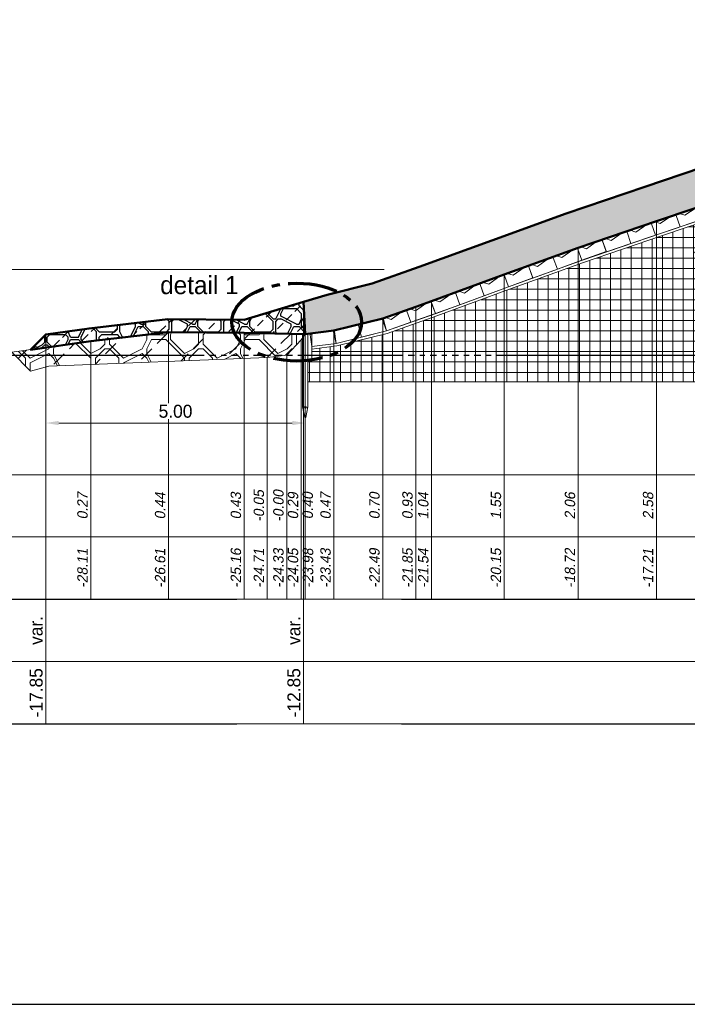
# Model space of a CAD drawing. Header units: metres. Extents: x -256 to 430, y -135 to 172.
# Tile 4 of 29: x 21 to 34, y 19 to 38. Entities that reach past the tile are written whole.
import ezdxf
from ezdxf.enums import TextEntityAlignment as Align

# ---------------------------------------------------------------- set-up
doc = ezdxf.new("R2010")
doc.units = ezdxf.units.M
doc.header["$LTSCALE"] = 0.1
for name, pattern in [('CENTER', [50.8, 31.75, -6.35, 6.35, -6.35]), ('CENTER2', [28.575, 19.05, -3.175, 3.175, -3.175]), ('HIDDEN', [9.525, 6.35, -3.175]), ('NAP', [20, 12.5, -2.5, 2.5, -2.5])]:
    doc.linetypes.add(name, pattern=pattern)
for name, color, linetype, lineweight in [('DP-BS-arcering_betonblokken', 237, 'Continuous', 0), ('DP-BS-arcering_haringmanblokken', 25, 'Continuous', 0), ('DP-BS-arcering_kreukelberm', 253, 'Continuous', 0), ('DP-BS-arcering_mijnsteen', 253, 'Continuous', 0), ('DP-BS-Matenbalk_verlenglijnen', 253, 'Continuous', 0), ('DP-BS-profiel', 2, 'Continuous', 25), ('DP-Matenbalk', 1, 'Continuous', 18), ('DP-Matenbalk_bestaandehoogten', 6, 'Continuous', 25), ('DP-Matenbalk_nwhoogten', 7, 'Continuous', 35), ('DP-NAP-lijn', 6, 'NAP', 25), ('DP-NW-arcering_kreukelberm', 2, 'Continuous', 25), ('DP-NW-arcering_overlaging', 1, 'Continuous', 18), ('DP-NW-Matenbalk_verlenglijnen', 135, 'Continuous', 0), ('DP-NW-profiel', 4, 'Continuous', 50), ('DP-waterlijn', 1, 'Continuous', 13), ('DP-Waterlijn_tekst', 7, 'Continuous', 35), ('maatvoering-lin', 7, 'Continuous', 30), ('Plts-Dwarsprofiel', 5, 'CENTER2', 70), ('TL-2.5 mm tekst_schaaldp', 7, 'Continuous', 25), ('TL-2.5mm Tekst', 7, 'Continuous', 25), ('TL-5.0mm Tekst', 4, 'Continuous', 50)]:
    doc.layers.add(name, color=color, linetype=linetype, lineweight=lineweight)
doc.styles.add('dp-besthgt', font='StagCAD.ttf', dxfattribs={"oblique": 10, "height": 0.2})
doc.styles.add('dp-nwhgt', font='StagCAD.ttf', dxfattribs={"height": 0.25})
doc.styles.add('StagCAD', font='StagCAD.ttf')
doc.dimstyles.new('GM-maatvoering', dxfattribs={"dimtxt": 2.5, "dimasz": 2.5, "dimexe": 1, "dimexo": 0, "dimgap": 1, "dimtad": 1, "dimrnd": 0.001, "dimzin": 1, "dimdsep": 46, "dimtxsty": 'StagCAD', "dimcen": 0.09, "dimclrd": 1, "dimclre": 1, "dimclrt": 7, "dimazin": 0, "dimtfac": 1, "dimtix": 1, "dimtmove": 0, "dimatfit": 3, "dimfxl": 1, "dimfxlon": 1, "dimtvp": 0.83, "dimtolj": 1, "dimtzin": 0, "dimlwd": 15, "dimlwe": 15, "dimarcsym": 0})

# ---------------------------------------------------------------- blocks, each defined once
blk = doc.blocks.new('*U26')
at = {"layer": 'DP-Matenbalk'}
for p, q in [((6, -3.5), (52.6, -3.5)), ((6, -4.7), (52.6, -4.7)), ((6, -5.9), (52.6, -5.9)), ((6, -7.1), (52.6, -7.1)), ((6, -8.3), (52.6, -8.3))]:
    blk.add_line(p, q, dxfattribs=at)
at = {"layer": 'TL-2.5 mm tekst_schaaldp', "style": 'StagCAD', "width": 0.96}
blk.add_attdef('SCHAAL', (-0.05, -9.924), '', height=0.25, dxfattribs=at)
at = {"layer": 'TL-2.5mm Tekst', "lineweight": 35, "style": 'StagCAD', "width": 0.96}
blk.add_attdef('GEBIEDDWP', (7.116, -9.335), '', height=0.25, dxfattribs=at)
at = {"layer": 'TL-5.0mm Tekst', "style": 'StagCAD', "width": 0.96}
blk.add_attdef('OMSCHRIJVING', (-0.05, -9.335), '', height=0.5, dxfattribs=at)
blk = doc.blocks.new('BB-25-50')
blk.add_lwpolyline([(0, 0), (0.5, 0), (0.5, 0.23), (0.48, 0.25), (0.02, 0.25), (0, 0.23)], close=True)
blk = doc.blocks.new('HB-25-50')
blk.add_lwpolyline([(0, 0), (0.5, 0), (0.5, 0.23), (0.48, 0.25), (0.02, 0.25), (0, 0.23)], close=True)
blk.add_lwpolyline([(0.07, 0.25), (0.16, 0.18), (0.41, 0.25)])
blk = doc.blocks.new('DWP1 bestaand')
at = {"layer": 'DP-BS-arcering_kreukelberm', "lineweight": 0}
h = blk.add_hatch(dxfattribs=at)
h.set_pattern_fill('NATUURST', color=251, scale=0.18, pattern_type=2)
h.set_pattern_definition([(0, (1.26, 0.09), (1.8, 1.8), [0.09, -0.09, 0.18, -1.44]), (0, (0.54, 0.18), (1.8, 1.8), [0.45, -1.35]), (0, (0.45, 0.27), (1.8, 1.8), [0.45, -1.35]), (0, (1.26, 0.72), (1.8, 1.8), [0.09, -1.71]), (0, (0.36, 0.9), (1.8, 1.8), [0.27, -1.53]), (0, (0.36, 0.99), (1.8, 1.8), [0.27, -1.53]), (0, (1.44, 1.08), (1.8, 1.8), [0.54, -1.26]), (0, (1.35, 1.17), (1.8, 1.8), [0.54, -1.26]), (0, (0.9, 1.35), (1.8, 1.8), [0.18, -1.62]), (0, (0.99, 1.44), (1.8, 1.8), [0.09, -1.71]), (0, (0.18, 1.62), (1.8, 1.8), [0.09, -0.09, 0.09, -1.53]), (90, (0.18, 1.26), (-1.8, 1.8), [0.27, -1.53]), (90, (0.27, 0.63), (-1.8, 1.8), [0.09, -0.18, 0.09, -0.18, 0.36, -0.9]), (90, (0.45, 1.71), (-1.8, 1.8), [0.09, -1.71]), (90, (0.72, 0.9), (-1.8, 1.8), [0.09, -1.71]), (90, (0.81, 1.35), (-1.8, 1.8), [0.09, -1.71]), (90, (0.99, 0.36), (-1.8, 1.8), [0.18, -1.62]), (90, (1.08, 0.27), (-1.8, 1.8), [0.27, -1.53]), (90, (1.17, 1.35), (-1.8, 1.8), [0.18, -0.09, 0.18, -1.35]), (90, (1.26, 0.81), (-1.8, 1.8), [0.36, -1.44]), (90, (1.35, 0.81), (-1.8, 1.8), [0.18, -1.62]), (90, (1.53, 0.18), (-1.8, 1.8), [0.36, -1.44]), (90, (1.62, 0.18), (-1.8, 1.8), [0.27, -1.53]), (45, (0.9, 0.27), (0, 1.8), [0.12728, -2.41831]), (45, (1.17, 0.72), (0, 1.8), [0.12728, -2.41831]), (45, (1.35, 0.99), (0, 1.8), [0.12728, -2.41831]), (45, (0.09, 1.17), (0, 1.8), [0.12728, -2.41831]), (45, (0.27, 1.53), (0, 1.8), [0.12728, -2.41831]), (45, (1.08, 0.54), (0, 1.8), [0.25456, -2.29103]), (45, (1.26, 1.71), (0, 1.8), [0.25456, -2.29103]), (135, (1.17, 0), (-1.8, 0), [0.25456, -2.29103]), (135, (1.26, 0.09), (-1.8, 0), [0.25456, -2.29103]), (135, (1.53, 0.54), (-1.8, 0), [0.25456, -2.29103]), (135, (1.26, 1.17), (-1.8, 0), [0.25456, -2.29103]), (135, (1.35, 1.17), (-1.8, 0), [0.25456, -2.29103]), (135, (0.99, 0.63), (-1.8, 0), [0.38184, -2.16375]), (135, (1.62, 0.54), (-1.8, 0), [0.38184, -2.16375]), (135, (0.99, 0.54), (-1.8, 0), [0.50912, -2.03647]), (135, (0.18, 1.62), (-1.8, 0), [0.50912, -2.03647]), (135, (0.18, 1.53), (-1.8, 0), [0.50912, -2.03647]), (135, (0.27, 0.54), (-1.8, 0), [0.12728, -2.41831]), (135, (0.27, 0.99), (-1.8, 0), [0.12728, -2.41831]), (26.565, (1.35, 0.09), (1.8, 7e-10), [0.20125, -3.82368]), (26.565, (0.99, 0.63), (1.8, 7e-10), [0.20125, -3.82368]), (26.565, (1.62, 0.45), (1.8, 7e-10), [0.40249, -3.62243]), (26.565, (1.62, 0.54), (1.8, 7e-10), [0.40249, -3.62243]), (63.435, (1.08, 1.44), (9e-11, 1.8), [0.20124, -2.0124, 0.40248, -1.408802]), (63.435, (0.18, 0.72), (9e-11, 1.8), [0.20125, -3.82368]), (63.435, (0.45, 0), (9e-11, 1.8), [0.20125, -3.82368]), (63.435, (0.27, 0.72), (9e-11, 1.8), [0.20125, -3.82368]), (63.435, (1.17, 1.53), (9e-11, 1.8), [0.20125, -3.82368]), (63.435, (1.08, 1.44), (9e-11, 1.8), [0.20125, -3.82368]), (63.435, (0.72, 0.99), (9e-11, 1.8), [0.40249, -3.62243]), (63.435, (0.63, 0.99), (9e-11, 1.8), [0.40249, -3.62243]), (116.565, (0.36, 0.99), (-7e-10, 1.8), [0.20125, -3.82368]), (116.565, (0.45, 0.18), (-7e-10, 1.8), [0.40249, -3.62243]), (116.565, (0.45, 0.27), (-7e-10, 1.8), [0.40249, -3.62243]), (153.435, (0.81, 1.44), (-1.8, 9e-11), [0.40249, -3.62243]), (153.435, (0.99, 1.44), (-1.8, 9e-11), [0.60374, -3.42118]), (45, (0.39775, 0), (-0.397748, 0.397748), [0.28125, -0.140625])])
h.paths.add_polyline_path([(-29.634, 0.523), (-29.272, 0.162), (-28.924, 0.254), (-24.716, 0.424), (-24.339, 0.468), (-24.058, 0.764), (-23.983, 0.87), (-25.159, 0.897), (-26.618, 0.908), (-28.113, 0.735)])
at = {"layer": 'DP-BS-arcering_mijnsteen', "lineweight": 0}
h = blk.add_hatch(dxfattribs=at)
h.set_pattern_fill('_U', color=251, scale=2, angle=90, double=1, pattern_type=0)
h.set_pattern_definition([(90, (0, 0.47), (-0.2, -1e-16), []), (180, (0, 0.47), (2e-16, -0.2), [])])
h.paths.add_polyline_path([(-11.289, 3.769), (-11.023, 3.812), (-11.154, 3.943), (-10.516, 4.048), (-8.619, 4.103), (-7.356, 4.285), (-7.384, 4.483), (-8.636, 4.303), (-10.535, 4.247), (-11.328, 4.117), (-11.352, 4.265), (-12.335, 4.15), (-12.848, 4.067), (-14.302, 3.678), (-15.675, 3.254), (-17.121, 2.765), (-18.624, 2.252), (-20.047, 1.737), (-21.447, 1.225), (-22.403, 0.886), (-23.376, 0.645), (-23.858, 0.583), (-23.858, 0.37), (-23.933, 0.37), (-23.933, -0.046), (-13.983, -0.046), (-16.483, 2.453), (-15.521, 2.778), (-14.163, 3.197), (-12.743, 3.578), (-12.266, 3.654)])
at = {"layer": 'DP-BS-Matenbalk_verlenglijnen'}
for points in [[(-17.218, 3.049), (-17.218, -4.234)], [(-18.723, 2.535), (-18.723, -4.234)], [(-20.149, 2.019), (-20.149, -4.234)], [(-21.853, 1.399), (-21.853, -4.234)], [(-21.548, 1.507), (-21.548, -4.234)], [(-22.489, 1.174), (-22.489, -4.234)], [(-26.618, 0.908), (-26.618, -4.234)], [(-25.159, 0.897), (-25.159, -4.234)], [(-24.058, 0.764), (-24.058, -4.234)], [(-23.983, 0.87), (-23.983, -4.234)], [(-23.431, 0.94), (-23.431, -4.234)], [(-28.113, 0.735), (-28.113, -4.234)], [(-24.716, 0.424), (-24.716, -4.234)], [(-24.339, 0.468), (-24.339, -4.234)]]:
    blk.add_lwpolyline(points, dxfattribs=at)
at = {"layer": 'DP-BS-profiel', "color": 1, "lineweight": 18}
for p, q in [((-24.033, 0.87), (-23.933, 0.87)), ((-23.983, -0.73), (-23.983, -0.57))]:
    blk.add_line(p, q, dxfattribs=at)
for points in [[(-1.128, 7.295), (-2.937, 6.658), (-4.697, 5.947), (-6.174, 5.393), (-7.448, 4.928), (-8.675, 4.752), (-10.579, 4.696), (-11.401, 4.561), (-12.376, 4.447), (-12.911, 4.361), (-14.385, 3.966), (-15.767, 3.539), (-17.218, 3.049), (-18.723, 2.535), (-20.149, 2.019), (-21.548, 1.507), (-22.489, 1.174), (-23.431, 0.94), (-23.983, 0.87)], [(-23.933, -0.046), (-13.983, -0.046), (-16.483, 2.453), (-15.521, 2.778), (-14.163, 3.197), (-12.743, 3.578), (-12.266, 3.654), (-11.289, 3.769), (-11.023, 3.812), (-11.154, 3.943), (-10.516, 4.048), (-8.619, 4.103), (-7.049, 4.329), (-5.932, 4.736), (-4.443, 5.295), (-2.69, 6.003), (-1.762, 6.33), (-1.128, 6.553), (-0.575, 7.106), (0.489, 7.226), (2.528, 7.313)], [(-11.352, 4.265), (-11.359, 4.264), (-12.335, 4.15), (-12.848, 4.067), (-14.302, 3.678), (-15.675, 3.254), (-17.121, 2.765), (-18.624, 2.252), (-20.047, 1.737), (-21.447, 1.225), (-22.403, 0.886), (-23.376, 0.645), (-23.858, 0.583)], [(-11.36, 4.314), (-11.366, 4.313), (-12.342, 4.199), (-12.858, 4.116), (-14.316, 3.726), (-15.69, 3.301), (-17.137, 2.812), (-18.64, 2.299), (-20.064, 1.784), (-21.463, 1.272), (-22.417, 0.934)], [(-34.202, -0.727), (-29.634, 0.523), (-28.113, 0.735), (-26.618, 0.908), (-25.159, 0.897), (-23.983, 0.87)], [(-23.983, 0.87), (-24.058, 0.764), (-24.339, 0.468), (-24.716, 0.424), (-28.924, 0.254), (-29.272, 0.162), (-29.634, 0.523)], [(-23.933, 0.87), (-23.858, 0.87), (-23.858, 0.37), (-23.933, 0.37)], [(-22.417, 0.934), (-23.385, 0.694), (-23.858, 0.634)]]:
    blk.add_lwpolyline(points, dxfattribs=at)
blk.add_lwpolyline([(-24.033, -0.53), (-24.033, 0.87), (-24.023, 0.88), (-23.943, 0.88), (-23.933, 0.87), (-23.933, -0.53), (-23.973, -0.73), (-23.993, -0.73)], close=True, dxfattribs=at)
blk.add_ellipse((-24.004, -0.57), major_axis=(0, 0.04), ratio=0.525, start_param=4.712389, end_param=7.853982, dxfattribs=at)
at = {"layer": 'DP-BS-profiel', "color": 1, "lineweight": 18, "extrusion": (0, 0, -1)}
blk.add_ellipse((-23.962, -0.57), major_axis=(0, 0.04), ratio=0.525, start_param=4.712389, end_param=7.853982, dxfattribs=at)
at = {"layer": 'DP-BS-profiel'}
blk.add_point((-21.853, 1.399), dxfattribs=at)
at = {"layer": 'DP-BS-arcering_betonblokken'}
for p, xscale, rotation in [((-22.9, 0.814), 0.993, 13.9553011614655), ((-23.858, 0.634), 0.95, 7.225869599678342)]:
    blk.add_blockref('BB-25-50', p, dxfattribs=dict(at, xscale=xscale, rotation=rotation))
at = {"layer": 'DP-BS-arcering_betonblokken', "rotation": 13.9553011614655}
blk.add_blockref('BB-25-50', (-23.385, 0.694), dxfattribs=at)
at = {"layer": 'DP-BS-arcering_haringmanblokken'}
for p, rotation in [((-16.763, 2.939), 18.66800678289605), ((-17.236, 2.779), 18.84929988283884), ((-18.182, 2.455), 18.84929988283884), ((-17.709, 2.617), 18.84929988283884), ((-18.656, 2.294), 19.89267438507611), ((-19.126, 2.124), 19.89267438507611), ((-19.596, 1.953), 19.89267438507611), ((-20.066, 1.783), 20.10346795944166), ((-20.536, 1.611), 20.10346795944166), ((-21.005, 1.44), 20.10346795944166), ((-21.475, 1.268), 20.10346795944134), ((-22.417, 0.934), 19.48106401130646), ((-21.946, 1.101), 19.48106401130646)]:
    blk.add_blockref('HB-25-50', p, dxfattribs=dict(at, rotation=rotation))
at = {"layer": 'DP-Matenbalk_bestaandehoogten', "style": 'dp-besthgt', "oblique": 10}
for s, p in [('0.27', (-28.113, -2.434)), ('0.44', (-26.618, -2.434)), ('0.43', (-25.159, -2.434)), ('-0.05', (-24.716, -2.434)), ('-0.00', (-24.339, -2.434)), ('0.29', (-24.058, -2.434)), ('0.40', (-23.774, -2.43)), ('0.47', (-23.431, -2.434)), ('0.70', (-22.489, -2.434)), ('0.93', (-21.853, -2.434)), ('1.04', (-21.548, -2.434)), ('1.55', (-20.149, -2.434)), ('2.06', (-18.723, -2.434)), ('2.58', (-17.218, -2.434)), ('-28.11', (-28.113, -3.634)), ('-26.61', (-26.618, -3.634)), ('-25.16', (-25.159, -3.634)), ('-24.71', (-24.716, -3.634)), ('-24.33', (-24.339, -3.634)), ('-24.05', (-24.058, -3.634)), ('-23.98', (-23.769, -3.634)), ('-23.43', (-23.431, -3.634)), ('-22.49', (-22.489, -3.634)), ('-21.85', (-21.853, -3.634)), ('-21.54', (-21.548, -3.634)), ('-20.15', (-20.149, -3.634)), ('-18.72', (-18.723, -3.634)), ('-17.21', (-17.218, -3.634))]:
    blk.add_text(s, height=0.2, rotation=90, dxfattribs=at).set_placement(p, align=Align.BOTTOM_CENTER)
blk = doc.blocks.new('*U27')
at = {"layer": 'DP-NAP-lijn'}
blk.add_line((0, 0), (526, 0), dxfattribs=at)
at = {"layer": 'DP-waterlijn'}
blk.add_line((0, 16.5), (182.38, 16.5), dxfattribs=at)
at = {"layer": 'DP-NAP-lijn', "style": 'StagCAD'}
blk.add_attdef('NAPLIJN', (6.25, 1), '', height=2.5, dxfattribs=at)
at = {"layer": 'DP-Waterlijn_tekst', "style": 'StagCAD'}
blk.add_attdef('WP', text='', height=2.5, dxfattribs=at).set_placement((11.17, 16.5), align=Align.BOTTOM_CENTER)
blk = doc.blocks.new('*D48')
at = {"layer": 'Defpoints', "color": 0, "transparency": 16777216}
for p in [(38.786, 38.819), (38.786, 35.934), (26.687, 32.226)]:
    blk.add_point(p, dxfattribs=at)
at = {"layer": 'maatvoering-lin', "color": 1, "lineweight": 15, "transparency": 16777216}
for p, q in [((26.687, 38.719), (26.687, 38.919)), ((38.786, 38.719), (38.786, 38.919)), ((26.937, 38.819), (38.536, 38.819))]:
    blk.add_line(p, q, dxfattribs=at)
at = {"layer": 'maatvoering-lin', "color": 1, "transparency": 16777216}
for points in [[(26.937, 38.86), (26.937, 38.777), (26.687, 38.819)], [(38.536, 38.86), (38.536, 38.777), (38.786, 38.819)]]:
    blk.add_solid(points, dxfattribs=at)
at = {"layer": 'maatvoering-lin', "color": 7, "transparency": 16777216, "insert": (32.737, 39.081), "char_height": 0.25, "attachment_point": 5, "style": 'StagCAD'}
blk.add_mtext('\\A1;Breuksteen; 40-200kg; 1200 kg/m²', dxfattribs=at)
blk = doc.blocks.new('NWHO')
at = {"layer": 'DP-Matenbalk_nwhoogten', "style": 'dp-nwhgt'}
for tag, p in [('AFSTAND', (0.6, -0.013)), ('HOOGTE', (1.8, -0.013))]:
    blk.add_attdef(tag, text='', height=0.25, dxfattribs=at).set_placement(p, align=Align.BOTTOM_CENTER)
blk = doc.blocks.new('*D73')
at = {"layer": 'Defpoints', "color": 0, "transparency": 16777216}
for p in [(21.723, 31.601), (26.72, 31.604), (26.72, 29.895)]:
    blk.add_point(p, dxfattribs=at)
at = {"layer": 'maatvoering-lin', "color": 1, "lineweight": 15, "transparency": 16777216}
for p, q in [((21.723, 29.995), (21.723, 29.795)), ((26.72, 29.995), (26.72, 29.795)), ((21.973, 29.895), (26.47, 29.895))]:
    blk.add_line(p, q, dxfattribs=at)
at = {"layer": 'maatvoering-lin', "color": 1, "transparency": 16777216}
for points in [[(21.973, 29.936), (21.973, 29.853), (21.723, 29.895)], [(26.47, 29.936), (26.47, 29.853), (26.72, 29.895)]]:
    blk.add_solid(points, dxfattribs=at)
at = {"layer": 'maatvoering-lin', "color": 7, "transparency": 16777216, "insert": (24.221, 30.12), "char_height": 0.25, "attachment_point": 5, "style": 'StagCAD', "bg_fill": 3, "box_fill_scale": 1.1, "bg_fill_color": 256, "bg_fill_true_color": 13158600, "bg_fill_transparency": 0}
blk.add_mtext('\\A1;5.00', dxfattribs=at)
blk = doc.blocks.new('*D83')
at = {"layer": 'Defpoints', "color": 0, "transparency": 16777216}
for p in [(26.687, 38.819), (26.687, 32.226), (21.723, 31.601)]:
    blk.add_point(p, dxfattribs=at)
at = {"layer": 'maatvoering-lin', "color": 1, "lineweight": 15, "transparency": 16777216}
for p, q in [((21.723, 38.719), (21.723, 38.919)), ((26.687, 38.719), (26.687, 38.919)), ((21.473, 38.819), (21.223, 38.819)), ((21.723, 38.819), (26.687, 38.819)), ((26.937, 38.819), (27.187, 38.819))]:
    blk.add_line(p, q, dxfattribs=at)
at = {"layer": 'maatvoering-lin', "color": 1, "transparency": 16777216}
for points in [[(21.473, 38.86), (21.473, 38.777), (21.723, 38.819)], [(26.937, 38.86), (26.937, 38.777), (26.687, 38.819)]]:
    blk.add_solid(points, dxfattribs=at)
at = {"layer": 'maatvoering-lin', "color": 7, "transparency": 16777216, "insert": (24.205, 39.289), "char_height": 0.25, "attachment_point": 5, "style": 'StagCAD'}
blk.add_mtext('\\A1;Kreukelberm\\Pbreuksteen 10-60kg; 400 kg/m²', dxfattribs=at)
blk = doc.blocks.new('*D90')
at = {"layer": 'Defpoints', "color": 0, "transparency": 16777216}
for p in [(21.723, 31.601), (21.757, 31.353)]:
    blk.add_point(p, dxfattribs=at)
at = {"layer": 'maatvoering-lin', "color": 1, "lineweight": 15, "transparency": 16777216}
for p, q in [((20.486, 31.681), (20.451, 31.928)), ((20.619, 31.447), (20.421, 31.419)), ((20.52, 31.433), (20.555, 31.185)), ((20.654, 31.199), (20.456, 31.172)), ((20.589, 30.938), (20.624, 30.69))]:
    blk.add_line(p, q, dxfattribs=at)
at = {"layer": 'maatvoering-lin', "color": 1, "transparency": 16777216}
for points in [[(20.527, 31.686), (20.444, 31.675), (20.52, 31.433)], [(20.631, 30.944), (20.548, 30.932), (20.555, 31.185)]]:
    blk.add_solid(points, dxfattribs=at)
at = {"layer": 'maatvoering-lin', "color": 7, "transparency": 16777216, "insert": (20.76, 31.34), "char_height": 0.25, "attachment_point": 5, "rotation": 277.9348, "style": 'StagCAD', "bg_fill": 3, "box_fill_scale": 1.1, "bg_fill_color": 256, "bg_fill_true_color": 13158600, "bg_fill_transparency": 0}
blk.add_mtext('\\A1;0.25', dxfattribs=at)
at = {"layer": 'Defpoints', "color": 0, "transparency": 16777216}
blk.add_point((20.555, 31.185), dxfattribs=at)

msp = doc.modelspace()

# ---------------------------------------------------------------- hatches: boundary and pattern name
at = {"layer": 'DP-NW-arcering_kreukelberm'}
h = msp.add_hatch(dxfattribs=at)
h.set_pattern_fill('NATUURST', color=256, scale=0.1, pattern_type=2)
h.set_pattern_definition([(0, (0.7, 0.05), (1, 1), [0.05, -0.05, 0.1, -0.8]), (0, (0.3, 0.1), (1, 1), [0.25, -0.75]), (0, (0.25, 0.15), (1, 1), [0.25, -0.75]), (0, (0.7, 0.4), (1, 1), [0.05, -0.95]), (0, (0.2, 0.5), (1, 1), [0.15, -0.85]), (0, (0.2, 0.55), (1, 1), [0.15, -0.85]), (0, (0.8, 0.6), (1, 1), [0.3, -0.7]), (0, (0.75, 0.65), (1, 1), [0.3, -0.7]), (0, (0.5, 0.75), (1, 1), [0.1, -0.9]), (0, (0.55, 0.8), (1, 1), [0.05, -0.95]), (0, (0.1, 0.9), (1, 1), [0.05, -0.05, 0.05, -0.85]), (90, (0.1, 0.7), (-1, 1), [0.15, -0.85]), (90, (0.15, 0.35), (-1, 1), [0.05, -0.1, 0.05, -0.1, 0.2, -0.5]), (90, (0.25, 0.95), (-1, 1), [0.05, -0.95]), (90, (0.4, 0.5), (-1, 1), [0.05, -0.95]), (90, (0.45, 0.75), (-1, 1), [0.05, -0.95]), (90, (0.55, 0.2), (-1, 1), [0.1, -0.9]), (90, (0.6, 0.15), (-1, 1), [0.15, -0.85]), (90, (0.65, 0.75), (-1, 1), [0.1, -0.05, 0.1, -0.75]), (90, (0.7, 0.45), (-1, 1), [0.2, -0.8]), (90, (0.75, 0.45), (-1, 1), [0.1, -0.9]), (90, (0.85, 0.1), (-1, 1), [0.2, -0.8]), (90, (0.9, 0.1), (-1, 1), [0.15, -0.85]), (45, (0.5, 0.15), (0, 1), [0.07071, -1.343503]), (45, (0.65, 0.4), (0, 1), [0.07071, -1.343503]), (45, (0.75, 0.55), (0, 1), [0.07071, -1.343503]), (45, (0.05, 0.65), (0, 1), [0.07071, -1.343503]), (45, (0.15, 0.85), (0, 1), [0.07071, -1.343503]), (45, (0.6, 0.3), (0, 1), [0.14142, -1.272793]), (45, (0.7, 0.95), (0, 1), [0.14142, -1.272793]), (135, (0.65, 0), (-1, 0), [0.14142, -1.272793]), (135, (0.7, 0.05), (-1, 0), [0.14142, -1.272793]), (135, (0.85, 0.3), (-1, 0), [0.14142, -1.272793]), (135, (0.7, 0.65), (-1, 0), [0.14142, -1.272793]), (135, (0.75, 0.65), (-1, 0), [0.14142, -1.272793]), (135, (0.55, 0.35), (-1, 0), [0.212132, -1.202082]), (135, (0.9, 0.3), (-1, 0), [0.212132, -1.202082]), (135, (0.55, 0.3), (-1, 0), [0.282843, -1.13137]), (135, (0.1, 0.9), (-1, 0), [0.282843, -1.13137]), (135, (0.1, 0.85), (-1, 0), [0.282843, -1.13137]), (135, (0.15, 0.3), (-1, 0), [0.07071, -1.343503]), (135, (0.15, 0.55), (-1, 0), [0.07071, -1.343503]), (26.565, (0.75, 0.05), (1, 4e-10), [0.111803, -2.124265]), (26.565, (0.55, 0.35), (1, 4e-10), [0.111803, -2.124265]), (26.565, (0.9, 0.25), (1, 4e-10), [0.223607, -2.012461]), (26.565, (0.9, 0.3), (1, 4e-10), [0.223607, -2.012461]), (63.435, (0.6, 0.8), (5e-11, 1), [0.1118, -1.118, 0.2236, -0.782668]), (63.435, (0.1, 0.4), (5e-11, 1), [0.111803, -2.124265]), (63.435, (0.25, 0), (5e-11, 1), [0.111803, -2.124265]), (63.435, (0.15, 0.4), (5e-11, 1), [0.111803, -2.124265]), (63.435, (0.65, 0.85), (5e-11, 1), [0.111803, -2.124265]), (63.435, (0.6, 0.8), (5e-11, 1), [0.111803, -2.124265]), (63.435, (0.4, 0.55), (5e-11, 1), [0.223607, -2.012461]), (63.435, (0.35, 0.55), (5e-11, 1), [0.223607, -2.012461]), (116.565, (0.2, 0.55), (-4e-10, 1), [0.111803, -2.124265]), (116.565, (0.25, 0.1), (-4e-10, 1), [0.223607, -2.012461]), (116.565, (0.25, 0.15), (-4e-10, 1), [0.223607, -2.012461]), (153.435, (0.45, 0.8), (-1, 5e-11), [0.223607, -2.012461]), (153.435, (0.55, 0.8), (-1, 5e-11), [0.33541, -1.900658]), (45, (0.22097, 0), (-0.2209709, 0.2209709), [0.15625, -0.078125])])
h.paths.add_polyline_path([(26.6874, 32.2259), (25.5465, 31.881), (24.0707, 31.8921), (22.5576, 31.717), (21.7229, 31.6007), (21.4296, 31.3074), (21.7229, 31.3482), (22.5892, 31.469), (24.0842, 31.642), (25.5428, 31.631), (26.7061, 31.6043)])
at = {"layer": 'DP-NW-arcering_overlaging'}
h = msp.add_hatch(dxfattribs=at)
h.set_pattern_fill('NATUURST', color=256, scale=0.09, angle=90, pattern_type=2)
h.set_pattern_definition([(90, (-0.045, 1.1), (-0.9, 0.9), [0.045, -0.045, 0.09, -0.72]), (90, (-0.09, 0.74), (-0.9, 0.9), [0.225, -0.675]), (90, (-0.135, 0.695), (-0.9, 0.9), [0.225, -0.675]), (90, (-0.36, 1.1), (-0.9, 0.9), [0.045, -0.855]), (90, (-0.45, 0.65), (-0.9, 0.9), [0.135, -0.765]), (90, (-0.495, 0.65), (-0.9, 0.9), [0.135, -0.765]), (90, (-0.54, 1.19), (-0.9, 0.9), [0.27, -0.63]), (90, (-0.585, 1.145), (-0.9, 0.9), [0.27, -0.63]), (90, (-0.675, 0.92), (-0.9, 0.9), [0.09, -0.81]), (90, (-0.72, 0.965), (-0.9, 0.9), [0.045, -0.855]), (90, (-0.81, 0.56), (-0.9, 0.9), [0.045, -0.045, 0.045, -0.765]), (180, (-0.63, 0.56), (-0.9, -0.9), [0.135, -0.765]), (180, (-0.315, 0.605), (-0.9, -0.9), [0.045, -0.09, 0.045, -0.09, 0.18, -0.45]), (180, (-0.855, 0.695), (-0.9, -0.9), [0.045, -0.855]), (180, (-0.45, 0.83), (-0.9, -0.9), [0.045, -0.855]), (180, (-0.675, 0.875), (-0.9, -0.9), [0.045, -0.855]), (180, (-0.18, 0.965), (-0.9, -0.9), [0.09, -0.81]), (180, (-0.135, 1.01), (-0.9, -0.9), [0.135, -0.765]), (180, (-0.675, 1.055), (-0.9, -0.9), [0.09, -0.045, 0.09, -0.675]), (180, (-0.405, 1.1), (-0.9, -0.9), [0.18, -0.72]), (180, (-0.405, 1.145), (-0.9, -0.9), [0.09, -0.81]), (180, (-0.09, 1.235), (-0.9, -0.9), [0.18, -0.72]), (180, (-0.09, 1.28), (-0.9, -0.9), [0.135, -0.765]), (135, (-0.135, 0.92), (-0.9, -5e-16), [0.06364, -1.209153]), (135, (-0.36, 1.055), (-0.9, -5e-16), [0.06364, -1.209153]), (135, (-0.495, 1.145), (-0.9, -5e-16), [0.06364, -1.209153]), (135, (-0.585, 0.515), (-0.9, -5e-16), [0.06364, -1.209153]), (135, (-0.765, 0.605), (-0.9, -5e-16), [0.06364, -1.209153]), (135, (-0.27, 1.01), (-0.9, -5e-16), [0.127279, -1.145513]), (135, (-0.855, 1.1), (-0.9, -5e-16), [0.127279, -1.145513]), (225, (-4e-16, 1.055), (5e-16, -0.9), [0.127279, -1.145513]), (225, (-0.045, 1.1), (5e-16, -0.9), [0.127279, -1.145513]), (225, (-0.27, 1.235), (5e-16, -0.9), [0.127279, -1.145513]), (225, (-0.585, 1.1), (5e-16, -0.9), [0.127279, -1.145513]), (225, (-0.585, 1.145), (5e-16, -0.9), [0.127279, -1.145513]), (225, (-0.315, 0.965), (5e-16, -0.9), [0.190919, -1.081873]), (225, (-0.27, 1.28), (5e-16, -0.9), [0.190919, -1.081873]), (225, (-0.27, 0.965), (5e-16, -0.9), [0.254558, -1.018234]), (225, (-0.81, 0.56), (5e-16, -0.9), [0.254558, -1.018234]), (225, (-0.765, 0.56), (5e-16, -0.9), [0.254558, -1.018234]), (225, (-0.27, 0.605), (5e-16, -0.9), [0.06364, -1.209153]), (225, (-0.495, 0.605), (5e-16, -0.9), [0.06364, -1.209153]), (116.56505, (-0.045, 1.145), (-4e-10, 0.9), [0.100623, -1.911838]), (116.56505, (-0.315, 0.965), (-4e-10, 0.9), [0.100623, -1.911838]), (116.56505, (-0.225, 1.28), (-4e-10, 0.9), [0.201246, -1.811215]), (116.56505, (-0.27, 1.28), (-4e-10, 0.9), [0.201246, -1.811215]), (153.43495, (-0.72, 1.01), (-0.9, 5e-11), [0.10062, -1.0062, 0.20124, -0.704401]), (153.43495, (-0.36, 0.56), (-0.9, 5e-11), [0.100623, -1.911838]), (153.43495, (-1e-16, 0.695), (-0.9, 5e-11), [0.100623, -1.911838]), (153.43495, (-0.36, 0.605), (-0.9, 5e-11), [0.100623, -1.911838]), (153.43495, (-0.765, 1.055), (-0.9, 5e-11), [0.100623, -1.911838]), (153.43495, (-0.72, 1.01), (-0.9, 5e-11), [0.100623, -1.911838]), (153.43495, (-0.495, 0.83), (-0.9, 5e-11), [0.201246, -1.811215]), (153.43495, (-0.495, 0.785), (-0.9, 5e-11), [0.201246, -1.811215]), (206.56505, (-0.495, 0.65), (-0.9, -4e-10), [0.100623, -1.911838]), (206.56505, (-0.09, 0.695), (-0.9, -4e-10), [0.201246, -1.811215]), (206.56505, (-0.135, 0.695), (-0.9, -4e-10), [0.201246, -1.811215]), (243.43495, (-0.72, 0.875), (-5e-11, -0.9), [0.201246, -1.811215]), (243.43495, (-0.72, 0.965), (-5e-11, -0.9), [0.301869, -1.710592]), (135, (-1e-16, 0.66887), (-0.1988738, -0.1988738), [0.140625, -0.0703125])])
h.paths.add_polyline_path([(27.2708, 31.674), (28.2125, 31.908), (29.1538, 32.241), (30.5526, 32.753), (31.9787, 33.269), (33.4843, 33.783), (34.9346, 34.273), (36.3169, 34.7), (37.7914, 35.095), (38.3259, 35.181), (38.7861, 35.2348), (38.7861, 35.934), (38.5431, 35.9112), (38.2296, 35.8745), (37.6448, 35.7804), (36.123, 35.3727), (34.7192, 34.9391), (33.2592, 34.4458), (31.7465, 33.9294), (30.3133, 33.4108), (28.9168, 32.8997), (28.0109, 32.5792), (27.1419, 32.3633), (26.6874, 32.2259), (26.7187, 31.604)])

# ---------------------------------------------------------------- linework, layer by layer
at = {"layer": 'Defpoints', "linetype": 'CENTER', "ltscale": 3}
msp.add_lwpolyline([(0.0001, 31.204), (308, 31.204)], dxfattribs=at)
at = {"layer": 'Defpoints', "linetype": 'HIDDEN', "ltscale": 10}
for points in [[(0, 26.5), (308, 26.5)], [(0, 24.1), (308, 24.1)]]:
    msp.add_lwpolyline(points, dxfattribs=at)
at = {"layer": 'Defpoints', "color": 1, "ltscale": 10}
msp.add_lwpolyline([(0, 18.7), (308, 18.7)], dxfattribs=at)
at = {"layer": 'DP-NW-Matenbalk_verlenglijnen'}
for p, q in [((26.6874, 32.2259), (26.6874, 24.1)), ((21.7229, 31.6007), (21.7229, 24.1))]:
    msp.add_line(p, q, dxfattribs=at)

# ---------------------------------------------------------------- block references
at = {"layer": 'DP-BS-profiel'}
msp.add_blockref('DWP1 bestaand', (50.7019, 30.734), dxfattribs=at)
at = {"layer": 'DP-Matenbalk'}
msp.add_blockref('*U26', (10, 32.4), dxfattribs=at)
at = {"layer": 'DP-Matenbalk_nwhoogten'}
for p, rotation, values in [((21.7229, 24.1), 90.00000000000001, {'AFSTAND': '-17.85', 'HOOGTE': 'var.'}), ((26.6874, 24.1), 90.00000000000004, {'AFSTAND': '-12.85', 'HOOGTE': 'var.'})]:
    msp.add_blockref('NWHO', p, dxfattribs=dict(at, rotation=rotation)).add_auto_attribs(values)
at = {"layer": 'DP-NAP-lijn', "xscale": 0.1, "yscale": 0.1, "zscale": 0.1}
msp.add_blockref('*U27', (10, 31.204), dxfattribs=at)

# ---------------------------------------------------------------- texts
at = {"layer": 'Plts-Dwarsprofiel', "insert": (24.6801, 32.5494), "char_height": 0.35, "width": 1.715, "attachment_point": 5, "style": 'StagCAD'}
msp.add_mtext('detail 1', dxfattribs=at)

# ---------------------------------------------------------------- dimensions: what is measured, and where the dimension line sits
at = {"layer": 'maatvoering-lin'}
dim = msp.add_linear_dim(base=(38.7861, 38.8186), p1=(26.6874, 32.2259), p2=(38.7861, 35.934), text='Breuksteen; 40-200kg; 1200 kg/m²', dimstyle='GM-maatvoering', dxfattribs=at)
dim.commit()
dim.dimension.update_dxf_attribs({"geometry": '*D48', "text_midpoint": (32.7367, 39.0811)})

# ---------------------------------------------------------------- next in the draw order: dimensions: what is measured, and where the dimension line sits
dim = msp.add_linear_dim(base=(26.7196, 29.8946), p1=(21.7229, 31.6007), p2=(26.7196, 31.604), dimstyle='GM-maatvoering', override={"dimtfill": 1}, dxfattribs=at)
dim.commit()
dim.dimension.update_dxf_attribs({"geometry": '*D73', "text_midpoint": (24.2213, 30.1196)})

# ---------------------------------------------------------------- next in the draw order: linework, layer by layer
at = {"layer": 'DP-NW-profiel'}
for points in [[(34.7192, 34.9391), (33.2592, 34.4458), (31.7465, 33.9294), (30.3133, 33.4108), (28.9168, 32.8997), (28.0109, 32.5792), (27.1419, 32.3633), (26.6874, 32.2259), (26.6874, 32.2259), (25.5465, 31.881), (24.0707, 31.8921), (22.5576, 31.717), (21.7229, 31.6007), (21.4296, 31.3074), (22.5892, 31.469), (24.0842, 31.642), (25.5428, 31.631), (26.7187, 31.604), (27.2708, 31.674), (28.2125, 31.908), (28.8493, 32.1333), (29.1538, 32.241), (30.5526, 32.753), (31.9787, 33.269), (33.4843, 33.783), (34.9346, 34.273)], [(26.6874, 32.2259), (26.7187, 31.604)], [(26.7061, 31.8534), (26.7187, 31.604)]]:
    msp.add_lwpolyline(points, dxfattribs=at)
at = {"layer": 'Plts-Dwarsprofiel', "ltscale": 0.5}
msp.add_ellipse((26.556, 31.8384), major_axis=(-1.25, 0), ratio=0.6, dxfattribs=at)

# ---------------------------------------------------------------- next in the draw order: dimensions: what is measured, and where the dimension line sits
at = {"layer": 'maatvoering-lin'}
dim = msp.add_linear_dim(base=(26.6874, 38.8186), p1=(21.7229, 31.6007), p2=(26.6874, 32.2259), text='Kreukelberm\\Pbreuksteen 10-60kg; 400 kg/m²', dimstyle='GM-maatvoering', dxfattribs=at)
dim.commit()
dim.dimension.update_dxf_attribs({"geometry": '*D83', "text_midpoint": (24.2051, 39.2894)})

# ---------------------------------------------------------------- next in the draw order: dimensions: what is measured, and where the dimension line sits
dim = msp.add_aligned_dim(p1=(21.7229, 31.6007), p2=(21.7574, 31.3531), distance=-1.2142, dimstyle='GM-maatvoering', override={"dimtfill": 1}, dxfattribs=at)
dim.commit()
dim.dimension.update_dxf_attribs({"geometry": '*D90', "text_midpoint": (20.7604, 31.3403)})

doc.saveas('drawing.dxf')
